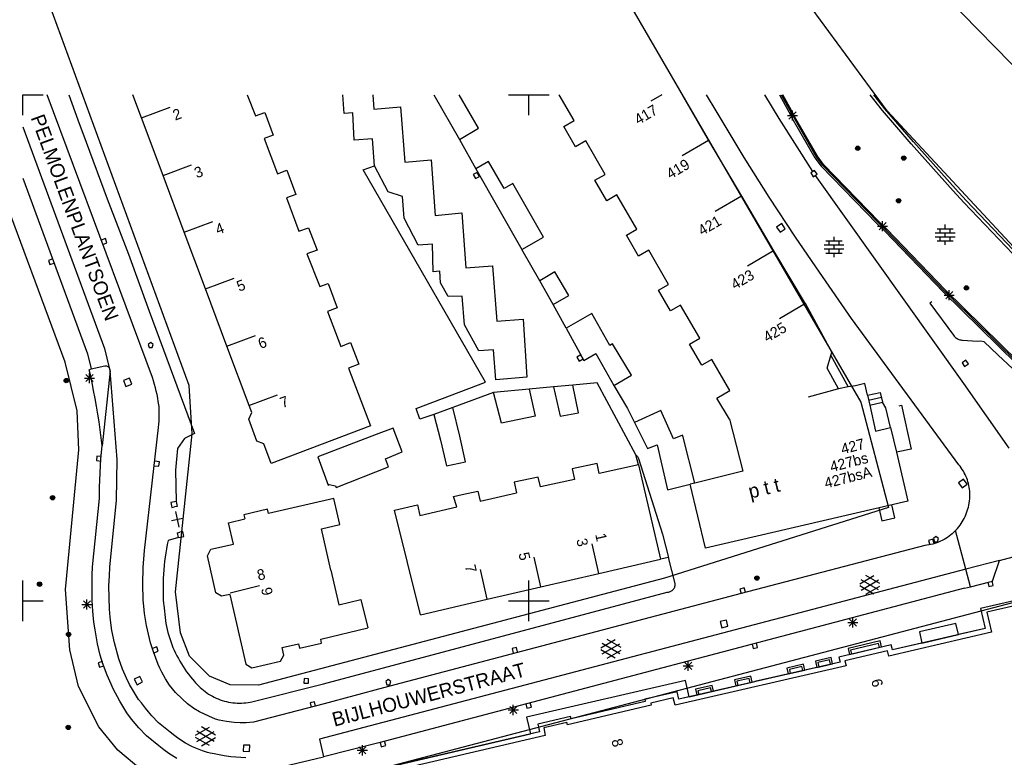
# Model space of a CAD drawing. Header units: millimetres. Extents: x 135944 to 142000, y 454200 to 456692.
# Tile 7 of 153: x 136800 to 136897, y 454835 to 454907. Entities that reach past the tile are written whole.
import ezdxf
from ezdxf.enums import TextEntityAlignment as Align

# ---------------------------------------------------------------- set-up
doc = ezdxf.new("R2010")
doc.units = ezdxf.units.MM
doc.layers.add('TotaalGBKN2013X$0$Contouren', color=251, linetype='Continuous')
doc.layers.add('TotaalGBKN2013X$0$Xref', color=251, linetype='Continuous')
doc.layers.add('TotaalGBKN2013X$0$PSVPORTS', color=251, linetype='Continuous', plot=False)
doc.styles.add('TotaalGBKN2013X$0$GBKN binnenstad 2009$0$Standard', font='txt')

# ---------------------------------------------------------------- blocks, each defined once
blk = doc.blocks.new('TotaalGBKN2013X$0$GBKN binnenstad 2009')
for p, q in [((136800000, 454900000), (136802000, 454900000)), ((136800000, 454898000), (136800000, 454900000)), ((136812821, 454872052), (136802406, 454900000)), ((136804530, 454900000), (136805443, 454897529)), ((136811738, 454897722), (136810886, 454900000)), ((136822181, 454900000), (136822976, 454897905)), ((136831755, 454898145), (136831606, 454900000)), ((136834596, 454900000), (136834698, 454898584)), ((136840619, 454900000), (136843148, 454895577)), ((136845022, 454896705), (136843116, 454900000)), ((136848000, 454900000), (136850000, 454900000)), ((136850000, 454900000), (136852000, 454900000)), ((136850000, 454898000), (136850000, 454900000)), ((136854467, 454897446), (136852993, 454900000)), ((136863124, 454900000), (136862040, 454899367)), ((136865138, 454900000), (136867750, 454895485)), ((136868494, 454898410), (136867563, 454900000)), ((136873290, 454900000), (136874705, 454897648)), ((136874755, 454900000), (136875686, 454898324)), ((136874938, 454900000), (136875826, 454898402)), ((136875936, 454898463), (136875082, 454900000)), ((136884951, 454898431), (136883709, 454900000)), ((136885183, 454898623), (136884093, 454900000)), ((136811738, 454897722), (136814547, 454898777)), ((136834698, 454898584), (136837331, 454898811)), ((136837331, 454898811), (136837731, 454893347)), ((136871285, 454893809), (136868494, 454898410)), ((136875686, 454898324), (136876128, 454897502)), ((136875699, 454897605), (136876407, 454898313)), ((136876407, 454897605), (136875699, 454898313)), ((136875826, 454898402), (136876269, 454897578)), ((136876380, 454897637), (136875936, 454898463)), ((136876053, 454897459), (136876053, 454898459)), ((136887780, 454895163), (136884951, 454898431)), ((136888006, 454895362), (136885183, 454898623)), ((136805443, 454897529), (136806271, 454895328)), ((136813869, 454892019), (136811738, 454897722)), ((136822976, 454897905), (136823916, 454898261)), ((136823916, 454898261), (136824744, 454896024)), ((136832603, 454898205), (136831755, 454898145)), ((136832748, 454895505), (136832603, 454898205)), ((136853455, 454896861), (136854467, 454897446)), ((136874705, 454897648), (136878036, 454892406)), ((136875553, 454897959), (136876553, 454897959)), ((136876128, 454897502), (136878260, 454893778)), ((136876267, 454897581), (136878399, 454893857)), ((136878508, 454893920), (136876380, 454897637)), ((136800000, 454896819), (136808065, 454874939)), ((136843148, 454895577), (136845022, 454896705)), ((136854604, 454894872), (136853455, 454896861)), ((136824744, 454896024), (136823834, 454895683)), ((136823834, 454895683), (136825165, 454892206)), ((136834553, 454895660), (136832748, 454895505)), ((136834762, 454892996), (136834553, 454895660)), ((136843148, 454895577), (136844745, 454892686)), ((136855616, 454895457), (136854604, 454894872)), ((136857530, 454892139), (136855616, 454895457)), ((136867744, 454895481), (136865154, 454893969)), ((136867750, 454895485), (136871007, 454889970)), ((136806271, 454895328), (136808338, 454889709)), ((136891935, 454890509), (136887780, 454895163)), ((136892158, 454890710), (136888006, 454895362)), ((136837731, 454893347), (136840352, 454893581)), ((136840352, 454893581), (136840745, 454888089)), ((136873744, 454889881), (136871285, 454893809)), ((136878260, 454893778), (136878890, 454892940)), ((136878388, 454893874), (136879018, 454893036)), ((136878399, 454893857), (136878388, 454893874)), ((136879116, 454893111), (136878508, 454893920)), ((136813869, 454892019), (136816678, 454893074)), ((136825165, 454892206), (136826090, 454892546)), ((136826090, 454892546), (136826989, 454890152)), ((136833642, 454892586), (136834762, 454892996)), ((136845707, 454871590), (136833642, 454892586)), ((136836094, 454890407), (136834762, 454892996)), ((136846017, 454893415), (136844745, 454892686)), ((136844745, 454892686), (136849320, 454884714)), ((136847562, 454890740), (136846017, 454893415)), ((136878225, 454892535), (136877853, 454892281)), ((136878479, 454892163), (136878225, 454892535)), ((136878890, 454892940), (136884403, 454887254)), ((136879005, 454893051), (136884518, 454887365)), ((136879018, 454893036), (136879005, 454893051)), ((136884604, 454887451), (136879116, 454893111)), ((136800000, 454891759), (136806391, 454874421)), ((136815957, 454886435), (136813869, 454892019)), ((136844904, 454892330), (136844512, 454892108)), ((136844512, 454892108), (136844734, 454891716)), ((136844734, 454891716), (136845126, 454891938)), ((136845126, 454891938), (136844904, 454892330)), ((136856520, 454891556), (136857530, 454892139)), ((136857698, 454889517), (136856520, 454891556)), ((136877853, 454892281), (136878107, 454891909)), ((136878107, 454891909), (136878479, 454892163)), ((136878289, 454892036), (136892934, 454871468)), ((136848425, 454891236), (136847562, 454890740)), ((136851462, 454885944), (136848425, 454891236)), ((136892981, 454889362), (136891935, 454890509)), ((136893201, 454889567), (136892158, 454890710)), ((136808338, 454889709), (136810438, 454884244)), ((136826989, 454890152), (136826059, 454889811)), ((136826059, 454889811), (136827272, 454886511)), ((136837499, 454889945), (136836094, 454890407)), ((136837665, 454887821), (136837499, 454889945)), ((136858707, 454890100), (136857698, 454889517)), ((136860664, 454886709), (136858707, 454890100)), ((136871007, 454889970), (136868417, 454888458)), ((136871007, 454889970), (136874184, 454884593)), ((136876357, 454885938), (136873744, 454889881)), ((136911541, 454870289), (136893201, 454889567)), ((136904375, 454877387), (136892981, 454889362)), ((136839047, 454885138), (136837665, 454887821)), ((136840745, 454888089), (136843377, 454888342)), ((136843377, 454888342), (136843781, 454882891)), ((136815957, 454886435), (136818766, 454887490)), ((136827272, 454886511), (136828237, 454886857)), ((136828237, 454886857), (136829080, 454884651)), ((136859656, 454886127), (136860664, 454886709)), ((136874994, 454887270), (136874477, 454886927)), ((136874477, 454886927), (136874820, 454886410)), ((136874820, 454886410), (136875337, 454886753)), ((136875337, 454886753), (136874994, 454887270)), ((136884403, 454887254), (136885129, 454886558)), ((136884452, 454887015), (136885452, 454887015)), ((136884514, 454887369), (136885240, 454886673)), ((136884518, 454887365), (136884514, 454887369)), ((136884598, 454886661), (136885306, 454887369)), ((136885306, 454886661), (136884598, 454887369)), ((136885330, 454886755), (136884604, 454887451)), ((136884952, 454886515), (136884952, 454887515)), ((136885240, 454886673), (136885244, 454886669)), ((136885244, 454886669), (136891080, 454880603)), ((136891167, 454880688), (136885330, 454886755)), ((136890332, 454886768), (136891932, 454886768)), ((136890632, 454886368), (136890632, 454886768)), ((136891132, 454886768), (136891132, 454887168)), ((136891632, 454886368), (136891632, 454886768)), ((136808157, 454885801), (136807734, 454885645)), ((136808313, 454885379), (136808157, 454885801)), ((136818057, 454880817), (136815957, 454886435)), ((136849320, 454884714), (136851462, 454885944)), ((136860846, 454884067), (136859656, 454886127)), ((136878729, 454882460), (136876357, 454885938)), ((136880157, 454885565), (136880157, 454885965)), ((136885129, 454886558), (136890965, 454880492)), ((136890152, 454886368), (136892112, 454886368)), ((136890152, 454885968), (136892112, 454885968)), ((136890632, 454885568), (136890632, 454885968)), ((136891132, 454885968), (136891132, 454886368)), ((136891632, 454885568), (136891632, 454885968)), ((136807891, 454885223), (136808313, 454885379)), ((136840480, 454885233), (136839047, 454885138)), ((136840545, 454882515), (136840480, 454885233)), ((136851075, 454881616), (136849320, 454884714)), ((136879177, 454885165), (136881137, 454885165)), ((136879177, 454884765), (136881137, 454884765)), ((136879357, 454885565), (136880957, 454885565)), ((136879657, 454885165), (136879657, 454885565)), ((136879657, 454884365), (136879657, 454884765)), ((136880157, 454884765), (136880157, 454885165)), ((136880657, 454885165), (136880657, 454885565)), ((136880657, 454884365), (136880657, 454884765)), ((136890332, 454885568), (136891932, 454885568)), ((136891132, 454885168), (136891132, 454885568)), ((136802951, 454883798), (136802528, 454883642)), ((136810438, 454884244), (136812478, 454878615)), ((136829080, 454884651), (136828078, 454884284)), ((136828078, 454884284), (136829332, 454881046)), ((136861853, 454884649), (136860846, 454884067)), ((136863808, 454881262), (136861853, 454884649)), ((136874184, 454884593), (136871594, 454883081)), ((136874184, 454884593), (136877288, 454879339)), ((136879357, 454884365), (136880957, 454884365)), ((136880157, 454883965), (136880157, 454884365)), ((136802528, 454883642), (136802684, 454883220)), ((136802684, 454883220), (136803106, 454883376)), ((136843781, 454882891), (136846408, 454883094)), ((136846408, 454883094), (136846826, 454877640)), ((136818057, 454880817), (136820866, 454881872)), ((136841196, 454882563), (136840545, 454882515)), ((136841281, 454881423), (136841196, 454882563)), ((136852583, 454882499), (136851075, 454881616)), ((136853940, 454880163), (136852583, 454882499)), ((136881883, 454877905), (136878729, 454882460)), ((136820173, 454875154), (136818057, 454880817)), ((136829332, 454881046), (136830164, 454881352)), ((136830164, 454881352), (136831067, 454878967)), ((136842041, 454880056), (136841281, 454881423)), ((136852386, 454879285), (136851075, 454881616)), ((136862803, 454880681), (136863808, 454881262)), ((136843400, 454880115), (136842041, 454880056)), ((136843631, 454877259), (136843400, 454880115)), ((136852386, 454879285), (136853940, 454880163)), ((136863980, 454878644), (136862803, 454880681)), ((136890965, 454880492), (136898183, 454873406)), ((136891040, 454880198), (136892040, 454880198)), ((136891078, 454880606), (136891830, 454879860)), ((136898382, 454873605), (136891167, 454880688)), ((136891186, 454879844), (136891894, 454880552)), ((136891894, 454879844), (136891186, 454880552)), ((136891540, 454879698), (136891540, 454880698)), ((136891830, 454879860), (136898295, 454873520)), ((136831067, 454878967), (136830098, 454878600)), ((136853683, 454876939), (136852386, 454879285)), ((136864983, 454879224), (136863980, 454878644)), ((136866879, 454875939), (136864983, 454879224)), ((136877340, 454879370), (136874750, 454877858)), ((136877340, 454879370), (136877288, 454879339)), ((136879951, 454874571), (136877340, 454879370)), ((136889820, 454879554), (136889619, 454879405)), ((136889619, 454879404), (136891958, 454876237)), ((136812478, 454878615), (136816979, 454866550)), ((136830098, 454878600), (136831406, 454875143)), ((136856226, 454878386), (136853683, 454876939)), ((136858006, 454875232), (136856226, 454878386)), ((136892486, 454863439), (136881883, 454877905)), ((136845050, 454874716), (136843631, 454877259)), ((136846826, 454877640), (136849449, 454877829)), ((136849449, 454877829), (136849805, 454872088)), ((136853683, 454876939), (136855445, 454873749)), ((136820173, 454875154), (136822982, 454876209)), ((136865877, 454875360), (136866879, 454875939)), ((136891958, 454876237), (136892021, 454876159)), ((136892021, 454876159), (136892089, 454876088)), ((136892089, 454876088), (136892162, 454876023)), ((136892162, 454876023), (136892240, 454875964)), ((136892240, 454875964), (136892322, 454875911)), ((136892322, 454875911), (136892409, 454875866)), ((136808065, 454874939), (136808525, 454873036)), ((136812636, 454875520), (136812386, 454875338)), ((136812386, 454875338), (136812490, 454875020)), ((136812490, 454875020), (136812783, 454875020)), ((136812886, 454875338), (136812636, 454875520)), ((136812783, 454875020), (136812886, 454875338)), ((136822356, 454869314), (136820173, 454875154)), ((136831406, 454875143), (136832385, 454875514)), ((136832385, 454875514), (136833197, 454873370)), ((136858267, 454875382), (136858006, 454875232)), ((136860143, 454872285), (136858267, 454875382)), ((136867085, 454873270), (136865877, 454875360)), ((136892409, 454875866), (136892499, 454875827)), ((136892499, 454875827), (136892592, 454875796)), ((136892592, 454875796), (136892687, 454875773)), ((136892687, 454875773), (136892784, 454875758)), ((136892784, 454875758), (136892852, 454875752)), ((136892852, 454875752), (136894327, 454875666)), ((136894327, 454875666), (136894646, 454875678)), ((136894646, 454875678), (136894961, 454875621)), ((136896381, 454874281), (136894961, 454875621)), ((136806391, 454874421), (136806761, 454872931)), ((136846506, 454874795), (136845050, 454874716)), ((136846738, 454871841), (136846506, 454874795)), ((136855132, 454874304), (136854743, 454874079)), ((136854743, 454874079), (136854968, 454873690)), ((136855357, 454873915), (136855132, 454874304)), ((136855445, 454873749), (136856634, 454874438)), ((136856634, 454874438), (136858380, 454871272)), ((136879475, 454872974), (136879848, 454874225)), ((136879848, 454874225), (136879951, 454874571)), ((136879848, 454874225), (136881566, 454871129)), ((136900971, 454869961), (136896381, 454874281)), ((136806761, 454872931), (136808091, 454873221)), ((136808091, 454873221), (136808153, 454873224)), ((136808153, 454873224), (136808214, 454873219)), ((136808214, 454873219), (136808274, 454873206)), ((136808274, 454873206), (136808332, 454873186)), ((136808332, 454873186), (136808387, 454873158)), ((136808387, 454873158), (136808438, 454873123)), ((136808438, 454873123), (136808484, 454873082)), ((136808484, 454873082), (136808525, 454873036)), ((136808559, 454872984), (136808525, 454873036)), ((136833197, 454873370), (136832189, 454872988)), ((136854968, 454873690), (136855357, 454873915)), ((136868086, 454873848), (136867085, 454873270)), ((136869853, 454870787), (136868086, 454873848)), ((136893167, 454873793), (136892800, 454873532)), ((136892800, 454873532), (136893061, 454873165)), ((136893061, 454873165), (136893428, 454873426)), ((136893428, 454873426), (136893167, 454873793)), ((136806237, 454871658), (136806945, 454872366)), ((136806945, 454871658), (136806237, 454872366)), ((136806561, 454872841), (136806761, 454872931)), ((136806673, 454872329), (136806561, 454872841)), ((136806591, 454871512), (136806591, 454872512)), ((136806836, 454871557), (136806673, 454872329)), ((136808617, 454872723), (136807851, 454865331)), ((136808586, 454872929), (136808559, 454872984)), ((136808605, 454872870), (136808586, 454872929)), ((136808617, 454872723), (136808605, 454872870)), ((136808617, 454872810), (136808605, 454872870)), ((136808621, 454872761), (136808617, 454872810)), ((136808617, 454872723), (136808621, 454872761)), ((136809337, 454863981), (136808617, 454872723)), ((136812925, 454871722), (136812821, 454872052)), ((136832189, 454872988), (136834349, 454867290)), ((136849805, 454872088), (136846738, 454871841)), ((136858380, 454871272), (136860143, 454872285)), ((136880602, 454870951), (136879475, 454872974)), ((136806091, 454872012), (136807091, 454872012)), ((136806990, 454870784), (136806836, 454871557)), ((136810529, 454871995), (136809952, 454871766)), ((136809952, 454871766), (136810181, 454871189)), ((136810181, 454871189), (136810758, 454871418)), ((136810758, 454871418), (136810529, 454871995)), ((136813022, 454871389), (136812925, 454871722)), ((136813110, 454871054), (136813022, 454871389)), ((136813191, 454870718), (136813110, 454871054)), ((136838854, 454868995), (136845707, 454871590)), ((136852443, 454871153), (136850045, 454870904)), ((136854358, 454871300), (136852443, 454871153)), ((136852443, 454871153), (136853092, 454868231)), ((136856755, 454871540), (136854358, 454871300)), ((136854906, 454868588), (136854358, 454871300)), ((136860584, 454864425), (136856755, 454871540)), ((136858380, 454871272), (136859752, 454869018)), ((136881566, 454871129), (136880602, 454870951)), ((136882271, 454871260), (136881566, 454871129)), ((136883199, 454871465), (136882271, 454871260)), ((136883459, 454870312), (136883199, 454871465)), ((136892934, 454871468), (136897418, 454865078)), ((136807137, 454870009), (136806990, 454870784)), ((136813264, 454870379), (136813191, 454870718)), ((136813330, 454870039), (136813264, 454870379)), ((136822341, 454869308), (136825150, 454870363)), ((136846518, 454870588), (136842472, 454869113)), ((136850045, 454870904), (136846518, 454870588)), ((136847309, 454867540), (136846518, 454870588)), ((136850045, 454870904), (136850628, 454868262)), ((136868577, 454870032), (136869853, 454870787)), ((136880602, 454870951), (136877612, 454870126)), ((136883459, 454870312), (136884723, 454870597)), ((136883459, 454870312), (136883676, 454869350)), ((136883567, 454869831), (136884838, 454870118)), ((136884723, 454870597), (136884954, 454869638)), ((136807276, 454869232), (136807137, 454870009)), ((136807406, 454868454), (136807276, 454869232)), ((136813387, 454869698), (136813330, 454870039)), ((136813437, 454869355), (136813387, 454869698)), ((136813456, 454869203), (136813437, 454869355)), ((136813473, 454868913), (136813456, 454869203)), ((136822625, 454868595), (136822356, 454869314)), ((136842472, 454869113), (136840603, 454868415)), ((136843170, 454866257), (136842472, 454869113)), ((136869812, 454867943), (136868577, 454870032)), ((136883676, 454869350), (136884954, 454869638)), ((136883676, 454869350), (136884242, 454866775)), ((136885286, 454869077), (136884954, 454869638)), ((136886587, 454869268), (136886831, 454869321)), ((136886831, 454869321), (136887771, 454864971)), ((136807529, 454867675), (136807406, 454868454)), ((136813481, 454868624), (136813473, 454868913)), ((136813475, 454868044), (136813482, 454868334)), ((136813482, 454868334), (136813481, 454868624)), ((136822340, 454867940), (136822625, 454868595)), ((136839232, 454867950), (136838854, 454868995)), ((136840603, 454868415), (136839232, 454867950)), ((136840603, 454868415), (136841265, 454865866)), ((136850628, 454868262), (136847309, 454867540)), ((136853092, 454868231), (136854906, 454868588)), ((136859752, 454869018), (136860439, 454867628)), ((136863035, 454868795), (136860439, 454867628)), ((136864290, 454866003), (136863035, 454868795)), ((136885745, 454867114), (136885286, 454869077)), ((136807645, 454866895), (136807529, 454867675)), ((136813400, 454867135), (136813436, 454867465)), ((136813436, 454867465), (136813460, 454867754)), ((136813460, 454867754), (136813475, 454868044)), ((136823107, 454865791), (136822340, 454867940)), ((136834349, 454867290), (136824528, 454863566)), ((136860439, 454867628), (136861713, 454865050)), ((136869812, 454867943), (136871154, 454862812)), ((136807752, 454866114), (136807645, 454866895)), ((136812014, 454854960), (136813400, 454867135)), ((136816979, 454866550), (136815973, 454866044)), ((136834925, 454866449), (136829143, 454864213)), ((136836601, 454867056), (136834925, 454866449)), ((136837474, 454864723), (136836601, 454867056)), ((136843748, 454863746), (136843170, 454866257)), ((136865175, 454866358), (136864290, 454866003)), ((136865254, 454866162), (136865175, 454866358)), ((136884242, 454866775), (136885745, 454867114)), ((136885745, 454867114), (136886311, 454864697)), ((136807721, 454864041), (136807851, 454865331)), ((136807851, 454865331), (136807752, 454866114)), ((136815973, 454866044), (136815294, 454865059)), ((136823817, 454865526), (136823107, 454865791)), ((136824528, 454863566), (136823817, 454865526)), ((136841265, 454865866), (136841849, 454863326)), ((136861713, 454865050), (136862666, 454865422)), ((136862666, 454865422), (136863694, 454860972)), ((136866401, 454861640), (136865254, 454866162)), ((136807323, 454864304), (136807282, 454863856)), ((136807772, 454864263), (136807323, 454864304)), ((136815294, 454865059), (136815080, 454862909)), ((136835844, 454864039), (136837474, 454864723)), ((136860819, 454863427), (136860584, 454864425)), ((136860584, 454864425), (136860741, 454864271)), ((136860741, 454864271), (136860833, 454864053)), ((136887771, 454864971), (136886311, 454864697)), ((136886311, 454864697), (136887447, 454859847)), ((136807282, 454863856), (136807730, 454863815)), ((136807571, 454861231), (136807721, 454864041)), ((136809246, 454859944), (136809337, 454863981)), ((136812993, 454863348), (136813440, 454863299)), ((136813489, 454863746), (136813042, 454863795)), ((136813440, 454863299), (136813489, 454863746)), ((136829143, 454864213), (136830180, 454861441)), ((136836144, 454863243), (136835844, 454864039)), ((136841849, 454863326), (136843748, 454863746)), ((136856742, 454863582), (136854287, 454863042)), ((136856962, 454862579), (136856742, 454863582)), ((136860819, 454863427), (136856962, 454862579)), ((136860819, 454863427), (136863010, 454854132)), ((136860833, 454864053), (136863201, 454856575)), ((136892607, 454863291), (136892486, 454863439)), ((136892721, 454863138), (136892607, 454863291)), ((136815080, 454862909), (136815136, 454859824)), ((136830952, 454861211), (136836144, 454863243)), ((136854287, 454863042), (136854515, 454862006)), ((136871154, 454862812), (136866401, 454861640)), ((136892829, 454862980), (136892721, 454863138)), ((136892931, 454862818), (136892829, 454862980)), ((136893025, 454862652), (136892931, 454862818)), ((136893112, 454862482), (136893025, 454862652)), ((136893192, 454862309), (136893112, 454862482)), ((136893265, 454862132), (136893192, 454862309)), ((136830180, 454861441), (136830271, 454861481)), ((136830271, 454861481), (136830891, 454861364)), ((136830891, 454861364), (136830952, 454861211)), ((136850932, 454862237), (136848549, 454861711)), ((136848549, 454861711), (136848782, 454860657)), ((136851147, 454861263), (136850932, 454862237)), ((136854515, 454862006), (136851147, 454861263)), ((136863694, 454860972), (136865943, 454861527)), ((136866401, 454861640), (136865943, 454861527)), ((136867450, 454855216), (136865943, 454861527)), ((136892940, 454862031), (136892440, 454861665)), ((136892440, 454861665), (136892806, 454861165)), ((136892806, 454861165), (136893306, 454861531)), ((136893306, 454861531), (136892940, 454862031)), ((136893331, 454861953), (136893265, 454862132)), ((136893389, 454861771), (136893331, 454861953)), ((136893439, 454861586), (136893389, 454861771)), ((136893481, 454861400), (136893439, 454861586)), ((136893516, 454861212), (136893481, 454861400)), ((136807570, 454860119), (136807571, 454861231)), ((136842544, 454860305), (136843415, 454860497)), ((136843415, 454860497), (136844960, 454860839)), ((136844960, 454860839), (136845176, 454859861)), ((136845176, 454859861), (136848782, 454860657)), ((136893542, 454861023), (136893516, 454861212)), ((136893561, 454860833), (136893542, 454861023)), ((136893572, 454860642), (136893561, 454860833)), ((136893569, 454860260), (136893575, 454860451)), ((136893575, 454860451), (136893572, 454860642)), ((136806886, 454853377), (136807570, 454860119)), ((136808587, 454853319), (136809246, 454859944)), ((136815136, 454859824), (136814613, 454859714)), ((136814613, 454859714), (136814715, 454859229)), ((136815136, 454859824), (136815238, 454859338)), ((136830738, 454860118), (136824284, 454858631)), ((136831333, 454857556), (136830738, 454860118)), ((136836728, 454858970), (136838993, 454859496)), ((136838993, 454859496), (136839237, 454858434)), ((136842893, 454859296), (136842544, 454860305)), ((136887447, 454859847), (136867450, 454855216)), ((136886148, 454858192), (136885850, 454859477)), ((136893427, 454859272), (136893468, 454859468)), ((136893468, 454859468), (136893535, 454859879)), ((136893535, 454859879), (136893556, 454860069)), ((136893556, 454860069), (136893569, 454860260)), ((136814715, 454859229), (136814977, 454859284)), ((136815238, 454859338), (136814977, 454859284)), ((136815077, 454858821), (136815411, 454857271)), ((136824188, 454859064), (136821842, 454858514)), ((136821842, 454858514), (136821935, 454858091)), ((136824284, 454858631), (136824188, 454859064)), ((136839289, 454848629), (136836728, 454858970)), ((136839237, 454858434), (136842893, 454859296)), ((136884593, 454859186), (136884891, 454857901)), ((136893107, 454858331), (136893186, 454858514)), ((136893186, 454858514), (136893258, 454858700)), ((136893258, 454858700), (136893322, 454858888)), ((136893322, 454858888), (136893378, 454859079)), ((136893378, 454859079), (136893427, 454859272)), ((136814694, 454857927), (136815794, 454858165)), ((136820320, 454857708), (136821935, 454858091)), ((136820821, 454855607), (136820320, 454857708)), ((136829519, 454857122), (136831333, 454857556)), ((136884891, 454857901), (136886148, 454858192)), ((136892485, 454857313), (136892605, 454857472)), ((136892605, 454857472), (136892719, 454857635)), ((136892719, 454857635), (136892827, 454857803)), ((136892827, 454857803), (136892927, 454857975)), ((136892927, 454857975), (136893021, 454858151)), ((136893021, 454858151), (136893107, 454858331)), ((136815288, 454856734), (136815517, 454856782)), ((136815390, 454856249), (136815288, 454856734)), ((136815811, 454856844), (136815517, 454856782)), ((136815913, 454856358), (136815811, 454856844)), ((136830444, 454853044), (136829519, 454857122)), ((136863201, 454856575), (136863784, 454854297)), ((136891685, 454856510), (136891527, 454856390)), ((136891839, 454856638), (136891685, 454856510)), ((136891987, 454856771), (136891839, 454856638)), ((136892161, 454856942), (136891987, 454856771)), ((136892161, 454856942), (136892226, 454857010)), ((136893171, 454853126), (136892161, 454856942)), ((136892226, 454857010), (136892358, 454857159)), ((136892358, 454857159), (136892485, 454857313)), ((136814271, 454855560), (136814193, 454855147)), ((136814356, 454855972), (136814271, 454855560)), ((136815390, 454856249), (136814356, 454855972)), ((136815390, 454856249), (136815913, 454856358)), ((136818565, 454855111), (136820821, 454855607)), ((136856919, 454852719), (136856244, 454855642)), ((136889338, 454855488), (136889141, 454855462)), ((136889535, 454855521), (136889338, 454855488)), ((136889927, 454856087), (136889492, 454855972)), ((136889492, 454855972), (136889607, 454855537)), ((136889730, 454855563), (136889535, 454855521)), ((136889923, 454855612), (136889730, 454855563)), ((136890113, 454855669), (136889923, 454855612)), ((136890042, 454855652), (136889927, 454856087)), ((136890229, 454856346), (136889979, 454856164)), ((136889979, 454856164), (136890083, 454855846)), ((136890083, 454855846), (136890376, 454855846)), ((136890302, 454855734), (136890113, 454855669)), ((136890479, 454856164), (136890229, 454856346)), ((136890487, 454855806), (136890302, 454855734)), ((136890376, 454855846), (136890479, 454856164)), ((136890670, 454855886), (136890487, 454855806)), ((136890849, 454855973), (136890670, 454855886)), ((136891025, 454856067), (136890849, 454855973)), ((136891196, 454856167), (136891025, 454856067)), ((136891364, 454856275), (136891196, 454856167)), ((136891527, 454856390), (136891364, 454856275)), ((136811888, 454853306), (136812014, 454854960)), ((136814123, 454854732), (136814062, 454854316)), ((136814193, 454855147), (136814123, 454854732)), ((136818234, 454854457), (136818565, 454855111)), ((136889141, 454855462), (136870970, 454850735)), ((136896501, 454854001), (136899811, 454854861)), ((136814008, 454853899), (136813962, 454853481)), ((136814062, 454854316), (136814008, 454853899)), ((136819069, 454850807), (136818234, 454854457)), ((136851192, 454851390), (136850517, 454854313)), ((136856919, 454852719), (136863010, 454854132)), ((136863784, 454854297), (136863010, 454854132)), ((136864466, 454851715), (136863784, 454854297)), ((136896501, 454854001), (136893171, 454853126)), ((136895801, 454851961), (136896501, 454854001)), ((136806851, 454852527), (136806886, 454853377)), ((136808554, 454852478), (136808587, 454853319)), ((136811846, 454851692), (136811888, 454853306)), ((136813894, 454852643), (136813872, 454852223)), ((136813924, 454853062), (136813894, 454852643)), ((136813962, 454853481), (136813924, 454853062)), ((136893171, 454853126), (136829311, 454836346)), ((136830444, 454853044), (136831221, 454849622)), ((136845893, 454850161), (136845218, 454853084)), ((136851192, 454851390), (136856919, 454852719)), ((136893631, 454851389), (136893171, 454853126)), ((136800000, 454850000), (136800000, 454852000)), ((136806861, 454850042), (136806851, 454852527)), ((136808498, 454851490), (136808554, 454852478)), ((136811905, 454850062), (136811846, 454851692)), ((136813858, 454851803), (136813852, 454851382)), ((136813872, 454852223), (136813858, 454851803)), ((136850000, 454850000), (136850000, 454852000)), ((136864465, 454851586), (136864468, 454851666)), ((136864468, 454851666), (136864466, 454851715)), ((136882687, 454851684), (136884089, 454852493)), ((136882824, 454851071), (136884557, 454852070)), ((136884557, 454851082), (136882825, 454852084)), ((136884687, 454851701), (136883301, 454852502)), ((136893631, 454851389), (136895561, 454851881)), ((136908544, 454852479), (136894639, 454849245)), ((136895336, 454851837), (136895462, 454851406)), ((136895561, 454851881), (136895801, 454851961)), ((136895894, 454851533), (136895767, 454851964)), ((136808564, 454849183), (136808498, 454851490)), ((136813852, 454851382), (136813854, 454850961)), ((136813854, 454850961), (136813864, 454850541)), ((136819631, 454850453), (136819069, 454850807)), ((136820449, 454850644), (136819631, 454850453)), ((136820449, 454850644), (136822026, 454843737)), ((136820476, 454850796), (136823390, 454851512)), ((136829712, 454841789), (136863653, 454850853)), ((136893051, 454851241), (136835163, 454835983)), ((136870970, 454850735), (136835625, 454841406)), ((136845893, 454850161), (136851192, 454851390)), ((136863653, 454850853), (136863733, 454850856)), ((136863733, 454850856), (136863813, 454850867)), ((136863813, 454850867), (136863890, 454850885)), ((136863890, 454850885), (136863966, 454850912)), ((136863966, 454850912), (136864039, 454850945)), ((136864039, 454850945), (136864108, 454850986)), ((136864108, 454850986), (136864172, 454851034)), ((136864172, 454851034), (136864232, 454851087)), ((136864232, 454851087), (136864286, 454851147)), ((136864286, 454851147), (136864333, 454851211)), ((136864333, 454851211), (136864375, 454851280)), ((136864375, 454851280), (136864408, 454851353)), ((136864408, 454851353), (136864435, 454851428)), ((136864435, 454851428), (136864454, 454851506)), ((136864454, 454851506), (136864465, 454851586)), ((136871285, 454851284), (136870850, 454851169)), ((136870850, 454851169), (136870965, 454850734)), ((136871400, 454850849), (136871285, 454851284)), ((136884088, 454850661), (136882687, 454851470)), ((136883301, 454850652), (136884687, 454851452)), ((136893051, 454851241), (136893631, 454851389)), ((136895462, 454851406), (136895894, 454851533)), ((136800000, 454850000), (136802000, 454850000)), ((136800000, 454848000), (136800000, 454850000)), ((136805985, 454849286), (136806693, 454849994)), ((136806693, 454849286), (136805985, 454849994)), ((136806339, 454849140), (136806339, 454850140)), ((136806923, 454848974), (136806861, 454850042)), ((136811948, 454849467), (136811905, 454850062)), ((136813864, 454850541), (136813882, 454850121)), ((136813882, 454850121), (136813908, 454849701)), ((136813908, 454849701), (136813917, 454849584)), ((136831221, 454849622), (136833395, 454850143)), ((136833395, 454850143), (136834106, 454847339)), ((136839289, 454848629), (136845893, 454850161)), ((136848000, 454850000), (136850000, 454850000)), ((136850000, 454850000), (136852000, 454850000)), ((136850000, 454848000), (136850000, 454850000)), ((136805839, 454849640), (136806839, 454849640)), ((136807023, 454847909), (136806923, 454848974)), ((136808630, 454848375), (136808564, 454849183)), ((136812033, 454848737), (136811948, 454849467)), ((136812225, 454847578), (136812033, 454848737)), ((136813917, 454849584), (136814087, 454848068)), ((136894639, 454849245), (136895100, 454847285)), ((136807132, 454847140), (136807023, 454847909)), ((136808696, 454847832), (136808630, 454848375)), ((136808811, 454847057), (136808696, 454847832)), ((136814087, 454848068), (136814139, 454847765)), ((136814139, 454847765), (136814200, 454847463)), ((136869514, 454848107), (136868915, 454847948)), ((136868915, 454847948), (136869074, 454847349)), ((136869673, 454847508), (136869514, 454848107)), ((136881511, 454847862), (136882511, 454847862)), ((136881657, 454847508), (136882365, 454848216)), ((136882365, 454847508), (136881657, 454848216)), ((136882011, 454847362), (136882011, 454848362)), ((136892195, 454847753), (136888597, 454846946)), ((136892445, 454846666), (136892195, 454847753)), ((136807391, 454845753), (136807132, 454847140)), ((136809042, 454845837), (136808811, 454847057)), ((136812511, 454846290), (136812225, 454847578)), ((136814200, 454847463), (136814268, 454847163)), ((136814268, 454847163), (136814344, 454846864)), ((136814344, 454846864), (136814428, 454846568)), ((136829433, 454846226), (136834106, 454847339)), ((136869074, 454847349), (136869673, 454847508)), ((136888597, 454846946), (136888845, 454845826)), ((136895100, 454847285), (136892445, 454846666)), ((136807653, 454844630), (136807391, 454845753)), ((136809479, 454844272), (136809042, 454845837)), ((136812626, 454845862), (136812511, 454846290)), ((136812918, 454844963), (136812626, 454845862)), ((136814428, 454846568), (136814519, 454846274)), ((136814519, 454846274), (136814618, 454845983)), ((136814618, 454845983), (136814724, 454845694)), ((136827348, 454845322), (136829526, 454845806)), ((136829526, 454845806), (136829433, 454846226)), ((136857115.5, 454845375.2), (136858517.5, 454846184.2)), ((136857252.5, 454844762.2), (136858985.5, 454845761.2)), ((136858985.5, 454844773.2), (136857253.5, 454845775.2)), ((136859115.5, 454845392.2), (136857729.5, 454846193.2)), ((136872603, 454845396), (136872488, 454845831)), ((136884549, 454845795), (136881795, 454845144)), ((136884642, 454845398), (136884549, 454845795)), ((136888845, 454845826), (136885938, 454845148)), ((136888845, 454845826), (136892445, 454846666)), ((136813235, 454845448), (136812808, 454845305)), ((136813389, 454843723), (136812918, 454844963)), ((136812952, 454844878), (136813378, 454845021)), ((136813378, 454845021), (136813235, 454845448)), ((136814724, 454845694), (136814838, 454845408)), ((136814838, 454845408), (136814960, 454845125)), ((136814960, 454845125), (136815088, 454844845)), ((136815088, 454844845), (136815224, 454844569)), ((136825618, 454845380), (136827255, 454845744)), ((136825787, 454844620), (136825618, 454845380)), ((136827255, 454845744), (136827348, 454845322)), ((136848776, 454845392), (136848341, 454845277)), ((136848341, 454845277), (136848456, 454844842)), ((136848891, 454844957), (136848776, 454845392)), ((136858516.5, 454844352.2), (136857115.5, 454845161.2)), ((136857729.5, 454844343.2), (136859115.5, 454845143.2)), ((136872053, 454845716), (136872168, 454845281)), ((136872168, 454845281), (136872603, 454845396)), ((136885804, 454845671), (136880615, 454844447)), ((136881795, 454845144), (136881888, 454844747)), ((136885938, 454845148), (136885804, 454845671)), ((136807857, 454844009), (136807429, 454843870)), ((136807429, 454843870), (136807568, 454843442)), ((136807878, 454843875), (136807653, 454844630)), ((136808322, 454842669), (136807878, 454843875)), ((136809857, 454843266), (136809479, 454844272)), ((136815224, 454844569), (136815367, 454844296)), ((136815367, 454844296), (136815517, 454844028)), ((136815517, 454844028), (136815674, 454843763)), ((136822644, 454843394), (136825449, 454844057)), ((136825449, 454844057), (136825787, 454844620)), ((136865387, 454843228), (136866095, 454843936)), ((136866095, 454843228), (136865387, 454843936)), ((136865741, 454843082), (136865741, 454844082)), ((136880746, 454843949), (136872334, 454842020)), ((136879710, 454844166), (136878561, 454843903)), ((136878561, 454843903), (136878659, 454843471)), ((136879808, 454843734), (136879710, 454844166)), ((136880615, 454844447), (136880746, 454843949)), ((136807568, 454843442), (136807996, 454843581)), ((136810253, 454842360), (136809857, 454843266)), ((136813545, 454843342), (136813389, 454843723)), ((136813720, 454842970), (136813545, 454843342)), ((136814085, 454842299), (136813720, 454842970)), ((136815674, 454843763), (136815838, 454843502)), ((136815838, 454843502), (136816009, 454843246)), ((136816009, 454843246), (136816186, 454842994)), ((136816186, 454842994), (136816369, 454842747)), ((136822026, 454843737), (136822644, 454843394)), ((136865241, 454843582), (136866241, 454843582)), ((136876980, 454843499), (136875738, 454843214)), ((136875738, 454843214), (136875827, 454842821)), ((136877069, 454843106), (136876980, 454843499)), ((136808718, 454841755), (136808322, 454842669)), ((136810549, 454841750), (136810253, 454842360)), ((136811565, 454842542), (136811009, 454842266)), ((136811009, 454842266), (136811285, 454841710)), ((136811285, 454841710), (136811841, 454841986)), ((136811841, 454841986), (136811565, 454842542)), ((136814506, 454841661), (136814085, 454842299)), ((136816369, 454842747), (136816559, 454842505)), ((136816559, 454842505), (136816756, 454842268)), ((136816756, 454842268), (136816958, 454842035)), ((136816958, 454842035), (136817071, 454841911)), ((136817071, 454841911), (136817213, 454841751)), ((136827789, 454842318), (136827773, 454841868)), ((136827773, 454841868), (136828223, 454841852)), ((136828239, 454842302), (136827789, 454842318)), ((136828223, 454841852), (136828239, 454842302)), ((136836114, 454842218), (136835864, 454842036)), ((136835864, 454842036), (136835968, 454841718)), ((136836364, 454842036), (136836114, 454842218)), ((136836261, 454841718), (136836364, 454842036)), ((136865493, 454842141), (136849776, 454838511)), ((136865854, 454840534), (136865493, 454842141)), ((136865854, 454840534), (136872334, 454842020)), ((136871774, 454842329), (136870559, 454842050)), ((136870559, 454842050), (136870653, 454841635)), ((136871868, 454841914), (136871774, 454842329)), ((136808932, 454841305), (136808718, 454841755)), ((136809576, 454840104), (136808932, 454841305)), ((136811027, 454840910), (136810549, 454841750)), ((136811438, 454840251), (136811027, 454840910)), ((136814788, 454841301), (136814506, 454841661)), ((136815089, 454840958), (136814788, 454841301)), ((136815730, 454840307), (136815089, 454840958)), ((136817213, 454841751), (136817360, 454841596)), ((136817360, 454841596), (136817514, 454841446)), ((136817514, 454841446), (136817673, 454841303)), ((136817673, 454841303), (136817837, 454841166)), ((136817837, 454841166), (136818006, 454841034)), ((136818006, 454841034), (136818180, 454840910)), ((136818180, 454840910), (136818358, 454840791)), ((136822619, 454840022), (136829712, 454841789)), ((136835625, 454841406), (136829788, 454839813)), ((136835968, 454841718), (136836261, 454841718)), ((136864640, 454841015), (136861445, 454840274)), ((136864821, 454840297), (136864640, 454841015)), ((136867956, 454841411), (136866697, 454841122)), ((136866697, 454841122), (136866782, 454840747)), ((136868041, 454841036), (136867956, 454841411)), ((136809876, 454839584), (136809576, 454840104)), ((136811737, 454839924), (136811438, 454840251)), ((136812128, 454839384), (136811737, 454839924)), ((136816285, 454839811), (136815730, 454840307)), ((136818358, 454840791), (136818541, 454840680)), ((136818541, 454840680), (136818728, 454840575)), ((136818728, 454840575), (136818918, 454840478)), ((136818918, 454840478), (136819112, 454840388)), ((136819112, 454840388), (136819310, 454840305)), ((136819310, 454840305), (136819510, 454840229)), ((136819510, 454840229), (136819713, 454840161)), ((136819713, 454840161), (136819918, 454840101)), ((136819918, 454840101), (136820126, 454840048)), ((136820126, 454840048), (136820335, 454840003)), ((136820335, 454840003), (136820546, 454839966)), ((136820546, 454839966), (136820758, 454839937)), ((136820758, 454839937), (136820971, 454839916)), ((136820971, 454839916), (136821184, 454839903)), ((136821826, 454839911), (136822039, 454839930)), ((136822039, 454839930), (136822252, 454839957)), ((136822252, 454839957), (136822463, 454839991)), ((136822463, 454839991), (136822619, 454840022)), ((136828821, 454840032), (136828386, 454839919)), ((136828386, 454839919), (136828499, 454839483)), ((136828935, 454839597), (136828821, 454840032)), ((136850246, 454839497), (136850131, 454839932)), ((136861495, 454840060), (136854181, 454838358)), ((136861445, 454840274), (136861495, 454840060)), ((136865854, 454840534), (136864821, 454840297)), ((136810290, 454838938), (136809876, 454839584)), ((136812424, 454839021), (136812128, 454839384)), ((136812757, 454838648), (136812424, 454839021)), ((136816882, 454839365), (136816285, 454839811)), ((136817456, 454839032), (136816882, 454839365)), ((136818383, 454838596), (136817456, 454839032)), ((136821184, 454839903), (136821398, 454839897)), ((136821398, 454839897), (136821612, 454839900)), ((136821612, 454839900), (136821826, 454839911)), ((136829788, 454839813), (136822792, 454838026)), ((136847961, 454839222), (136848961, 454839222)), ((136848107, 454838868), (136848815, 454839576)), ((136848815, 454838868), (136848107, 454839576)), ((136848461, 454838722), (136848461, 454839722)), ((136849696, 454839817), (136849810, 454839382)), ((136849810, 454839382), (136850246, 454839497)), ((136810740, 454838316), (136810290, 454838938)), ((136811094, 454837883), (136810740, 454838316)), ((136813421, 454837941), (136812757, 454838648)), ((136819050, 454838325), (136818383, 454838596)), ((136819395, 454838220), (136819050, 454838325)), ((136819761, 454838134), (136819395, 454838220)), ((136820131, 454838073), (136819761, 454838134)), ((136820878, 454837991), (136820131, 454838073)), ((136821474, 454837960), (136820878, 454837991)), ((136822792, 454838026), (136822071, 454837965)), ((136849776, 454838511), (136850165, 454836873)), ((136854131, 454838572), (136850892, 454837819)), ((136854181, 454838358), (136854131, 454838572)), ((136811467, 454837466), (136811094, 454837883)), ((136812232, 454836651), (136811467, 454837466)), ((136814560, 454837035), (136813421, 454837941)), ((136815010, 454836651), (136814560, 454837035)), ((136817052, 454836722), (136818454, 454837531)), ((136817189, 454836109), (136818922, 454837108)), ((136818922, 454836120), (136817190, 454837122)), ((136819052, 454836739), (136817666, 454837540)), ((136822071, 454837965), (136821474, 454837960)), ((136851037, 454837076), (136850165, 454836873)), ((136850892, 454837819), (136851037, 454837076)), ((136813447, 454835684), (136812232, 454836651)), ((136815408, 454836356), (136815010, 454836651)), ((136816081, 454835934), (136815408, 454836356)), ((136818453, 454835699), (136817052, 454836508)), ((136817666, 454835690), (136819052, 454836490)), ((136829311, 454836346), (136829706, 454834585)), ((136834503, 454833221), (136850165, 454836873)), ((136835853, 454835700), (136835738, 454836135)), ((136813920, 454835281), (136813447, 454835684)), ((136814420, 454834910), (136813920, 454835281)), ((136816761, 454835576), (136816081, 454835934)), ((136817739, 454835187), (136816761, 454835576)), ((136818261, 454835013), (136817739, 454835187)), ((136821808, 454835756), (136821785, 454835137)), ((136821785, 454835137), (136822404, 454835114)), ((136822427, 454835733), (136821808, 454835756)), ((136822404, 454835114), (136822427, 454835733)), ((136835163, 454835983), (136829706, 454834585)), ((136833051, 454835232), (136834051, 454835232)), ((136833197, 454834878), (136833905, 454835586)), ((136833905, 454834878), (136833197, 454835586)), ((136833551, 454834732), (136833551, 454835732)), ((136835303, 454836020), (136835417, 454835585)), ((136835417, 454835585), (136835853, 454835700)), ((136815207, 454834416), (136814420, 454834910)), ((136818526, 454834947), (136818261, 454835013)), ((136818894, 454834885), (136818526, 454834947)), ((136819885, 454834678), (136818894, 454834885)), ((136820551, 454834595), (136819885, 454834678)), ((136822041, 454834501), (136820551, 454834595)), ((136822355, 454832848), (136829706, 454834585))]:
    blk.add_line(p, q)
for centre, radius in [((136882495, 454894721), 215), ((136882495, 454894721), 155), ((136882495, 454894721), 95), ((136882495, 454894721), 35), ((136887042, 454893743), 215), ((136887042, 454893743), 155), ((136887042, 454893743), 95), ((136887042, 454893743), 35), ((136886534, 454889526), 215), ((136886534, 454889526), 155), ((136886534, 454889526), 95), ((136886534, 454889526), 35), ((136893228, 454880912), 215), ((136893228, 454880912), 155), ((136893228, 454880912), 95), ((136893228, 454880912), 35), ((136804298, 454871757), 215), ((136804298, 454871757), 155), ((136804298, 454871757), 95), ((136804298, 454871757), 35), ((136802938, 454860189), 215), ((136802938, 454860189), 155), ((136802938, 454860189), 95), ((136802938, 454860189), 35), ((136801663, 454851646), 215), ((136801663, 454851646), 155), ((136801663, 454851646), 95), ((136801663, 454851646), 35), ((136872531, 454852256), 215), ((136872531, 454852256), 155), ((136872531, 454852256), 95), ((136872531, 454852256), 35), ((136804521, 454846692), 215), ((136804521, 454846692), 155), ((136804521, 454846692), 95), ((136804521, 454846692), 35), ((136804496, 454837492), 215), ((136804496, 454837492), 155), ((136804496, 454837492), 95), ((136804496, 454837492), 35)]:
    blk.add_circle(centre, radius)
for points in [[(136881693, 454844701), (136884836, 454845443), (136884697, 454846034), (136881553, 454845295)], [(136878464, 454843426), (136880002, 454843778), (136879859, 454844404), (136878321, 454844053)], [(136875632, 454842776), (136877263, 454843150), (136877128, 454843737), (136875497, 454843362)], [(136870458, 454841590), (136872062, 454841958), (136871922, 454842567), (136870318, 454842199)], [(136866587, 454840702), (136868235, 454841080), (136868105, 454841649), (136866457, 454841272)]]:
    blk.add_3dface(points)
at = {"style": 'TotaalGBKN2013X$0$GBKN binnenstad 2009$0$Standard'}
for s, height, rotation, p in [('2', 1054, 20.4882, (136814866.5, 454897933.7)), ('PELMOLENPLANTSOEN', 1400, 290.189614, (136801420, 454897985.6)), ('3', 1054, 20.4882, (136816996.5, 454892230.7)), ('4', 1054, 20.4882, (136819084.5, 454886645.7)), ('5', 1054, 20.4882, (136821184.5, 454881028.7)), ('6', 1054, 20.4882, (136823299.5, 454875365.7)), ('7', 1054, 20.4882, (136825468.5, 454869519.7)), ('8', 1054, 12.8631, (136823162.7, 454852514.8)), ('BIJLHOUWERSTRAAT', 1400, 14.773083, (136830603.5, 454838239.6)), ('6', 1054, 284.7838, (136884318.6, 454842271.5)), ('8', 1054, 284.7838, (136858654.6, 454836354.5))]:
    blk.add_text(s, height=height, rotation=rotation, dxfattribs=at).set_placement(p, align=Align.MIDDLE_LEFT)
for s, rotation, p in [('417', 30.2728, (136862580.5, 454898636.8)), ('419', 30.2728, (136865744.7, 454893267.5)), ('421', 30.2728, (136868873.7, 454887678.9)), ('423', 30.2728, (136872119.1, 454882342.2)), ('425', 30.2728, (136875319, 454877143.4)), ('427', 14.3645, (136883135.9, 454865558.7)), ('427bs', 14.3645, (136883491.6, 454864175)), ('427bsA', 14.3645, (136883849, 454862790.8)), ('1', 283.0196, (136857238.4, 454855909.7)), ('3', 283.0196, (136855374.2, 454855399.7)), ('5', 283.0196, (136849657.7, 454854022)), ('7', 283.0196, (136844357.9, 454852800.8)), ('9', 282.8631, (136824213.4, 454850558.5))]:
    blk.add_text(s, height=1054, rotation=rotation, dxfattribs=at).set_placement(p, align=Align.MIDDLE_RIGHT)
blk.add_text('p t t', height=1400, rotation=13.758028, dxfattribs=at).set_placement((136873282.7, 454860936.6), align=Align.MIDDLE)

msp = doc.modelspace()

# ---------------------------------------------------------------- linework, layer by layer
at = {"layer": 'TotaalGBKN2013X$0$Contouren'}
for p, q in [((136855.748, 454916.212), (136882.816, 454869.646)), ((136924.936, 454875.052), (136888.881, 454912.086)), ((136885.388, 454898.407), (136876.969, 454909.891)), ((136816.445, 454871.28), (136802.665, 454908.82)), ((136804.185, 454873.582), (136792.128, 454906.017)), ((136911.541, 454870.292), (136885.388, 454898.407)), ((136805.373, 454868.782), (136804.185, 454873.582)), ((136816.728, 454866.498), (136816.445, 454871.28)), ((136882.816, 454869.646), (136885.52, 454859.238)), ((136805.54, 454864.923), (136805.373, 454868.782)), ((136815.095, 454850.897), (136816.728, 454866.498)), ((136804.215, 454851.133), (136805.54, 454864.923)), ((136885.52, 454859.238), (136863.394, 454852.252)), ((136834.503, 454833.221), (136925.77, 454857.162)), ((136863.394, 454852.252), (136823.293, 454841.675)), ((136804.66, 454845.163), (136804.215, 454851.133)), ((136815.578, 454846.841), (136815.095, 454850.897)), ((136816.47, 454844.541), (136815.578, 454846.841)), ((136805.504, 454841.532), (136804.66, 454845.163)), ((136818.435, 454842.557), (136816.47, 454844.541)), ((136820.501, 454841.689), (136818.435, 454842.557)), ((136807.514, 454837.56), (136805.504, 454841.532)), ((136823.293, 454841.675), (136820.501, 454841.689)), ((136809.399, 454835.26), (136807.514, 454837.56)), ((136811.655, 454833.324), (136809.399, 454835.26))]:
    msp.add_line(p, q, dxfattribs=at)
at = {"layer": 'TotaalGBKN2013X$0$PSVPORTS'}
for points in [[(136908.553, 454852.444), (136894.639, 454849.245), (136895.1, 454847.285), (136885.938, 454845.148), (136885.804, 454845.671), (136880.615, 454844.447), (136880.746, 454843.949), (136864.821, 454840.297), (136864.64, 454841.015), (136861.445, 454840.274), (136861.495, 454840.06), (136854.181, 454838.358), (136854.131, 454838.572), (136850.892, 454837.819), (136851.037, 454837.076), (136834.503, 454833.221)], [(136908.175, 454851.844), (136895.241, 454848.87), (136895.701, 454846.912), (136885.575, 454844.55), (136885.441, 454845.072), (136881.229, 454844.078), (136881.361, 454843.577), (136864.456, 454839.7), (136864.275, 454840.417), (136862.046, 454839.9), (136862.096, 454839.686), (136853.808, 454837.758), (136853.758, 454837.972), (136851.475, 454837.441), (136851.62, 454836.699), (136835.102, 454832.847)]]:
    msp.add_lwpolyline(points, dxfattribs=at)

# ---------------------------------------------------------------- block references
at = {"layer": 'TotaalGBKN2013X$0$Xref', "xscale": 0.0009999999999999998, "yscale": 0.0009999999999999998, "zscale": 0.0009999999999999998}
msp.add_blockref('TotaalGBKN2013X$0$GBKN binnenstad 2009', (0, 0), dxfattribs=at)

doc.saveas('drawing.dxf')
